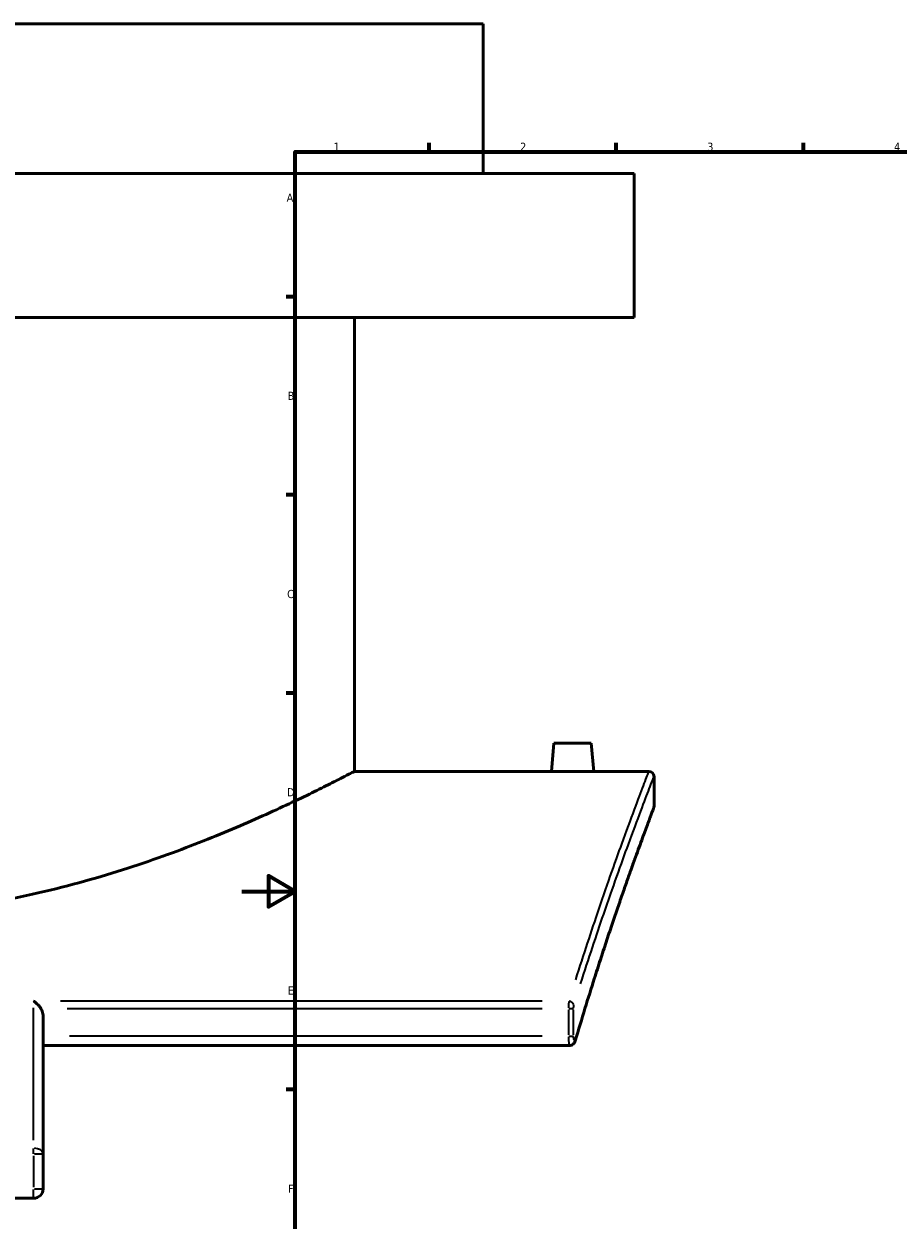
# Model space of a CAD drawing. Header units: millimetres. Extents: x -456 to 1880, y -1245 to 1617.
# Tile 6 of 12: x -82 to 246, y 174 to 622. Entities that reach past the tile are written whole.
import ezdxf

# ---------------------------------------------------------------- set-up
doc = ezdxf.new("R2010")
doc.units = ezdxf.units.MM
for name, color, linetype, lineweight in [('Border (ANSI)', 7, 'Continuous', 70), ('Visible (ANSI)', 7, 'Continuous', 50), ('Visible Narrow (ANSI)', 7, 'Continuous', 35)]:
    doc.layers.add(name, color=color, linetype=linetype, lineweight=lineweight)
doc.styles.add('Note Text (ANSI)', font='tahoma.ttf')

# ---------------------------------------------------------------- blocks, each defined once
blk = doc.blocks.new('Borders Default Border')
at = {"layer": 'Border (ANSI)'}
for p, q in [((70.08, 574), (70.08, 577.45)), ((140.17, 574), (140.17, 577.45)), ((210.25, 574), (210.25, 577.45)), ((20, 519.75), (16.55, 519.75)), ((20, 445.5), (16.55, 445.5)), ((20, 371.25), (16.55, 371.25)), ((20, 222.75), (16.55, 222.75))]:
    blk.add_line(p, q, dxfattribs=at)
at = {"layer": 'Border (ANSI)', "flags": 128}
for points in [[(20, 20), (20, 574), (821, 574), (821, 20), (20, 20)], [(0, 297), (20, 297), (10, 302.77), (10, 291.23), (20, 297)]]:
    blk.add_lwpolyline(points, dxfattribs=at)
at = {"layer": 'Border (ANSI)', "color": 230, "true_color": 0xff0080, "char_height": 3.05, "attachment_point": 7, "style": 'Note Text (ANSI)'}
for s, insert in [('1', (34.35, 574.4)), ('2', (104.2, 574.4)), ('3', (174.26, 574.34)), ('4', (244.23, 574.4)), ('A', (16.78, 555.35)), ('B', (17.15, 481.1)), ('C', (16.95, 406.8)), ('D', (16.96, 332.6)), ('E', (17.21, 258.35)), ('F', (17.29, 184.1))]:
    blk.add_mtext(s, dxfattribs=dict(at, insert=insert))

msp = doc.modelspace()

# ---------------------------------------------------------------- linework, layer by layer
at = {"layer": 'Visible (ANSI)'}
for p, q in [((90.336, 621.939), (-391.664, 621.939)), ((90.336, 565.939), (90.336, 621.939)), ((146.836, 565.939), (-448.164, 565.939)), ((146.836, 511.939), (146.836, 565.939)), ((146.836, 511.939), (-448.164, 511.939)), ((42.136, 341.939), (42.136, 511.939)), ((116.836, 352.539), (115.909, 341.939)), ((130.836, 352.539), (116.836, 352.539)), ((130.836, 352.539), (131.763, 341.939)), ((115.909, 341.939), (42.136, 341.939)), ((152.336, 341.939), (131.763, 341.939)), ((154.336, 328.939), (154.336, 339.939)), ((-74.414, 250.153), (-74.414, 198.589)), ((122.687, 239.233), (-74.414, 239.233)), ((-74.414, 185.581), (-74.414, 198.589)), ((-77.964, 182.031), (-223.364, 182.031))]:
    msp.add_line(p, q, dxfattribs=at)
for centre, radius, start, end in [((152.336, 339.939), 2, 0, 90), ((152.336, 328.939), 2, 339.31949, 0), ((-77.964, 185.581), 3.55, 270, 0)]:
    msp.add_arc(centre, radius, start, end, dxfattribs=at)
for points, knots in [([(-343.464, 341.939), (-343.464, 341.939), (-343.166, 341.783), (-341.937, 341.145), (-341.007, 340.663), (-338.508, 339.379), (-336.939, 338.577), (-333.18, 336.682), (-330.99, 335.588), (-323.552, 331.938), (-317.417, 329.003), (-303.345, 322.652), (-295.407, 319.241), (-278.553, 312.561), (-269.021, 309.043), (-248.214, 302.313), (-236.94, 299.107), (-219.203, 295.037), (-213.149, 293.802), (-200.854, 291.642), (-194.614, 290.719), (-182.057, 289.231), (-175.739, 288.668), (-163.142, 287.92), (-156.863, 287.736), (-144.465, 287.736), (-138.186, 287.92), (-125.589, 288.668), (-119.271, 289.231), (-106.714, 290.719), (-100.474, 291.642), (-88.179, 293.802), (-82.125, 295.037), (-64.388, 299.107), (-53.114, 302.313), (-32.307, 309.043), (-22.775, 312.561), (-5.921, 319.241), (2.017, 322.652), (16.089, 329.003), (22.224, 331.938), (29.662, 335.588), (31.852, 336.682), (35.611, 338.577), (37.18, 339.379), (39.679, 340.663), (40.609, 341.145), (41.838, 341.783), (42.136, 341.939), (42.136, 341.939)], [29.7040329, 29.7040329, 29.7040329, 29.7040329, 31.55747, 31.55747, 33.410907, 33.410907, 35.2643441, 35.2643441, 37.1177812, 37.1177812, 40.8246553, 40.8246553, 44.5315295, 44.5315295, 48.2506635, 48.2506635, 51.9697976, 51.9697976, 53.8293646, 53.8293646, 55.6889317, 55.6889317, 57.5484987, 57.5484987, 59.4080658, 59.4080658, 61.2676328, 61.2676328, 63.1271998, 63.1271998, 64.9867669, 64.9867669, 66.8463339, 66.8463339, 70.565468, 70.565468, 74.284602, 74.284602, 77.9914762, 77.9914762, 81.6983503, 81.6983503, 83.5517874, 83.5517874, 85.4052245, 85.4052245, 87.2586616, 87.2586616, 89.1120986, 89.1120986, 89.1120986, 89.1120986]), ([(123.836, 341.853), (122.84, 341.853), (121.777, 341.858), (119.823, 341.874), (118.932, 341.885), (117.525, 341.907), (116.915, 341.918), (116.107, 341.934), (115.909, 341.939), (115.909, 341.939)], [2.3901112, 2.3901112, 2.3901112, 2.3901112, 2.6889805, 2.6889805, 2.9878497, 2.9878497, 3.2865083, 3.2865083, 3.5851669, 3.5851669, 3.5851669, 3.5851669]), ([(131.763, 341.939), (131.763, 341.939), (131.565, 341.934), (130.756, 341.918), (130.147, 341.907), (128.739, 341.885), (127.848, 341.874), (125.894, 341.858), (124.832, 341.853), (123.836, 341.853)], [5.9752781, 5.9752781, 5.9752781, 5.9752781, 6.2740101, 6.2740101, 6.572742, 6.572742, 6.8715379, 6.8715379, 7.1703337, 7.1703337, 7.1703337, 7.1703337]), ([(154.207, 328.232), (154.207, 328.232), (154.178, 328.155), (154.062, 327.847), (153.975, 327.616), (153.743, 327), (153.598, 326.615), (153.251, 325.693), (153.05, 325.155), (152.591, 323.928), (152.333, 323.239), (151.764, 321.71), (151.452, 320.87), (150.776, 319.042), (150.412, 318.054), (149.632, 315.93), (149.216, 314.794), (148.337, 312.379), (147.873, 311.098), (146.898, 308.395), (146.388, 306.972), (145.323, 303.986), (144.769, 302.423), (143.62, 299.159), (143.024, 297.458), (141.796, 293.922), (141.163, 292.086), (139.861, 288.282), (139.193, 286.314), (137.825, 282.249), (137.125, 280.152), (135.697, 275.831), (134.969, 273.608), (133.488, 269.038), (132.735, 266.692), (130.827, 260.676), (129.658, 256.931), (127.285, 249.182), (126.081, 245.177), (124.866, 241.047)], [25.7203746, 25.7203746, 25.7203746, 25.7203746, 27.0063772, 27.0063772, 28.2923798, 28.2923798, 29.5783824, 29.5783824, 30.864385, 30.864385, 32.1503877, 32.1503877, 33.4363903, 33.4363903, 34.7223929, 34.7223929, 36.0083955, 36.0083955, 37.2943981, 37.2943981, 38.5804007, 38.5804007, 39.8664033, 39.8664033, 41.1524059, 41.1524059, 42.4384085, 42.4384085, 43.7244111, 43.7244111, 45.0104137, 45.0104137, 46.2964163, 46.2964163, 47.5824189, 47.5824189, 49.5114229, 49.5114229, 51.4404268, 51.4404268, 51.4404268, 51.4404268]), ([(-77.964, 255.882), (-77.961, 255.88), (-77.958, 255.878), (-77.582, 255.635), (-77.206, 255.346), (-76.496, 254.706), (-76.156, 254.354), (-75.631, 253.714), (-75.43, 253.441), (-75.248, 253.157)], [-0.00119387, -0.00119387, -0.00119387, -0.00119387, 0, 0, 0.15898081, 0.15898081, 0.31045212, 0.31045212, 0.41197384, 0.41197384, 0.41197384, 0.41197384]), ([(-74.414, 250.153), (-74.414, 250.467), (-74.439, 250.81), (-74.551, 251.486), (-74.638, 251.818), (-74.833, 252.372), (-74.953, 252.646), (-75.146, 252.992), (-75.196, 253.076), (-75.248, 253.157)], [-0.6107757, -0.6107757, -0.6107757, -0.6107757, -0.51673888, -0.51673888, -0.42270205, -0.42270205, -0.34078008, -0.34078008, -0.31391731, -0.31391731, -0.31391731, -0.31391731]), ([(124.866, 241.047), (124.836, 240.948), (124.803, 240.846), (124.717, 240.631), (124.666, 240.518), (124.526, 240.268), (124.437, 240.131), (124.171, 239.826), (123.99, 239.654), (123.518, 239.39), (123.263, 239.293), (122.885, 239.24), (122.786, 239.233), (122.687, 239.233)], [0, 0, 0, 0, 0.02275545, 0.02275545, 0.0455109, 0.0455109, 0.06826634, 0.06826634, 0.09102179, 0.09102179, 0.10799385, 0.10799385, 0.11377724, 0.11377724, 0.11377724, 0.11377724])]:
    msp.add_open_spline(points, degree=3, knots=knots, dxfattribs=at)
at = {"layer": 'Visible Narrow (ANSI)'}
for p, q in [((112.412, 255.882), (-67.944, 255.882)), ((-77.964, 203.795), (-77.964, 253.4)), ((-65.371, 253.157), (112.411, 253.157)), ((122.288, 252.639), (122.288, 243.301)), ((122.42, 253.157), (124.188, 253.157)), ((124.225, 243.301), (124.225, 252.639)), ((112.453, 242.783), (-64.579, 242.783)), ((122.42, 242.783), (124.188, 242.783)), ((-77.964, 198.707), (-77.964, 200.69)), ((-77.964, 197.938), (-77.964, 186.231)), ((-74.425, 198.589), (-77.685, 198.589)), ((-77.964, 182.041), (-77.964, 185.302)), ((-77.685, 185.581), (-74.425, 185.581))]:
    msp.add_line(p, q, dxfattribs=at)
for centre, major_axis, ratio, start_param, end_param in [((122.432, 254.347), (1.911, -0.589), 0.752842, 0.4592571, 1.7283943), ((122.947, 241.612), (1.919, -0.565), 0.7417221, 0.0188857, 0.3588279), ((-77.964, 198.589), (3.55, 0), 0.6185029, 0.0785398, 1.4922565)]:
    msp.add_ellipse(centre, major_axis=major_axis, ratio=ratio, start_param=start_param, end_param=end_param, dxfattribs=at)
for points, knots in [([(152.245, 341.708), (152.039, 341.177), (151.479, 339.724), (148.967, 333.164), (146.277, 326.104), (140.093, 309.114), (136.965, 300.328), (130.819, 282.229), (127.921, 273.436), (124.916, 263.882)], [-24.5393658, -24.5393658, -24.5393658, -24.5393658, -20.0310502, -20.0310502, -12.0377197, -12.0377197, -6.0188599, -6.0188599, -1.2915456, -1.2915456, -1.2915456, -1.2915456]), ([(126.858, 262.304), (129.869, 271.807), (132.773, 280.552), (138.933, 298.553), (142.067, 307.291), (148.264, 324.189), (150.959, 331.211), (153.477, 337.736), (154.039, 339.181), (154.245, 339.709)], [1.2915456, 1.2915456, 1.2915456, 1.2915456, 6.0188599, 6.0188599, 12.0377197, 12.0377197, 20.0310502, 20.0310502, 24.5393658, 24.5393658, 24.5393658, 24.5393658]), ([(154.248, 328.707), (154.224, 328.642), (154.194, 328.563), (153.677, 327.194), (152.196, 323.292), (147.484, 310.461), (144.247, 301.512), (136.529, 278.97), (132.04, 265.341), (127.308, 249.718)], [27.0063772, 27.0063772, 27.0063772, 27.0063772, 27.548267, 27.548267, 35.0349926, 35.0349926, 42.5589503, 42.5589503, 50.1544242, 50.1544242, 50.1544242, 50.1544242]), ([(122.419, 255.781), (122.385, 255.51), (122.357, 255.186), (122.316, 254.514), (122.303, 254.174), (122.292, 253.655), (122.289, 253.485), (122.289, 253.314)], [-0.12974194, -0.12974194, -0.12974194, -0.12974194, -0.076074, -0.076074, -0.02925923, -0.02925923, -0.00682852, -0.00682852, -0.00682852, -0.00682852]), ([(124.225, 253.226), (124.226, 253.3), (124.228, 253.375), (124.239, 253.601), (124.253, 253.75), (124.293, 254.043), (124.322, 254.184), (124.355, 254.303)], [0.00682852, 0.00682852, 0.00682852, 0.00682852, 0.02925923, 0.02925923, 0.076074, 0.076074, 0.12974194, 0.12974194, 0.12974194, 0.12974194]), ([(122.29, 242.5), (122.291, 242.317), (122.294, 242.136), (122.318, 241.248), (122.363, 240.599), (122.476, 239.707), (122.541, 239.422), (122.625, 239.273), (122.641, 239.254), (122.656, 239.243)], [-0.34884785, -0.34884785, -0.34884785, -0.34884785, -0.32484429, -0.32484429, -0.22906527, -0.22906527, -0.14518221, -0.14518221, -0.12614938, -0.12614938, -0.12614938, -0.12614938]), ([(124.849, 241.504), (124.84, 241.48), (124.831, 241.457), (124.786, 241.357), (124.747, 241.299), (124.654, 241.223), (124.599, 241.222), (124.478, 241.315), (124.413, 241.44), (124.299, 241.829), (124.255, 242.113), (124.232, 242.482), (124.229, 242.542), (124.227, 242.603)], [0.018061, 0.018061, 0.018061, 0.018061, 0.03102184, 0.03102184, 0.08065678, 0.08065678, 0.14518221, 0.14518221, 0.22906527, 0.22906527, 0.32484429, 0.32484429, 0.34315899, 0.34315899, 0.34315899, 0.34315899])]:
    msp.add_open_spline(points, degree=3, knots=knots, dxfattribs=at)

# ---------------------------------------------------------------- block references
msp.add_blockref('Borders Default Border', (0, 0))

doc.saveas('drawing.dxf')
